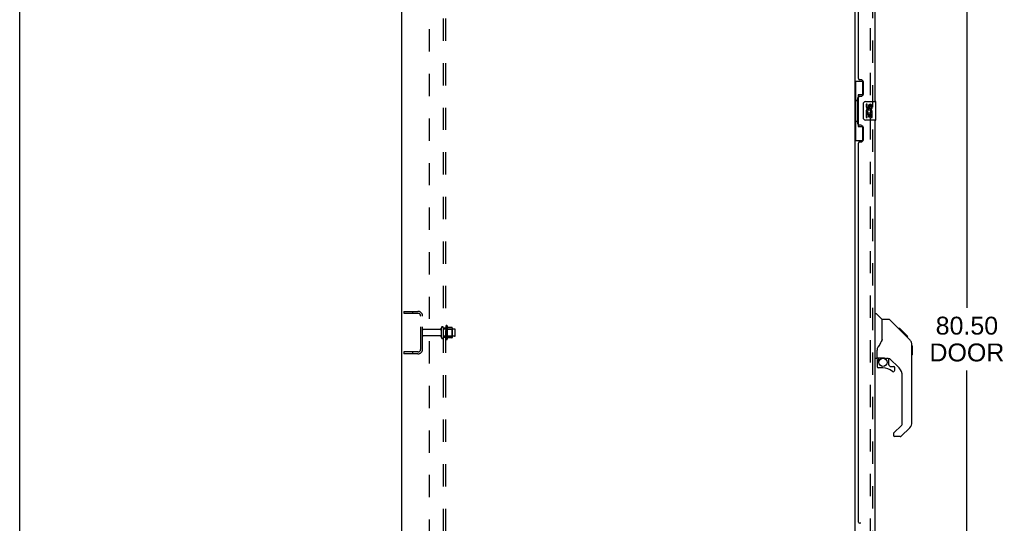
# Model space of a CAD drawing. Header units: inches. Extents: x 0 to 215, y 0 to 139.
# Tile 2 of 112: x 0 to 52, y 39 to 66. Entities that reach past the tile are written whole.
import ezdxf

# ---------------------------------------------------------------- set-up
doc = ezdxf.new("R2010")
doc.units = ezdxf.units.IN
doc.header["$LTSCALE"] = 11.804375
doc.header["$MEASUREMENT"] = 0
doc.linetypes.add('HIDDEN', pattern=[0.2, 0.1, -0.1])
doc.layers.get('0').update_dxf_attribs({"linetype": 'CONTINUOUS'})
for name, color, linetype in [('DEFAULT_2', 8, 'HIDDEN'), ('DIMENSIONS', 7, 'CONTINUOUS'), ('DOOR_ASSEMBLY', 7, 'CONTINUOUS'), ('SUBPANEL', 7, 'CONTINUOUS')]:
    doc.layers.add(name, color=color, linetype=linetype)
doc.styles.get("Standard").update_dxf_attribs({"font": 'arial.ttf'})
doc.dimstyles.new('DIMSTYLE_1', dxfattribs={"dimtxt": 0.946875, "dimasz": 1.2625, "dimexe": 0.09, "dimexo": 0.07, "dimgap": 0.0375, "dimtad": 0, "dimtih": 1, "dimtoh": 1, "dimzin": 4, "dimdsep": 46, "dimtxsty": 'Standard', "dimblk": '_FILLED', "dimblk1": '_FILLED', "dimblk2": '_FILLED', "dimcen": 0.09, "dimadec": 3, "dimazin": 1, "dimtfac": 1, "dimtdec": 3, "dimtofl": 0, "dimtmove": 0, "dimatfit": 3, "dimldrblk": '_FILLED', "dimfxl": 0, "dimtolj": 1, "dimtzin": 4, "dimarcsym": 0})

# ---------------------------------------------------------------- blocks, each defined once
blk = doc.blocks.new('_FILLED')
at = {"color": 0, "linetype": 'ByBlock'}
blk.add_solid([(0, 0), (-1, 0.2), (-1, -0.2)], dxfattribs=at)
blk = doc.blocks.new('*D9')
at = {"layer": 'DIMENSIONS', "color": 2, "linetype": 'Continuous'}
for p, q in [((45.94, 89.509), (51.32, 89.509)), ((50.184, 89.509), (50.184, 50.575)), ((50.184, 9.009), (50.184, 47.26)), ((45.94, 9.009), (51.32, 9.009))]:
    blk.add_line(p, q, dxfattribs=at)
at = {"layer": 'DIMENSIONS', "color": 2, "linetype": 'Continuous', "xscale": 1.2625, "yscale": 1.2625, "zscale": 1.2625}
for p, rotation in [((50.184, 89.509), 90), ((50.184, 9.009), 270)]:
    blk.add_blockref('_FILLED', p, dxfattribs=dict(at, rotation=rotation))
at = {"layer": 'DIMENSIONS', "color": 2, "linetype": 'Continuous', "insert": (50.184, 50.101), "char_height": 0.9469, "width": 3.9635, "attachment_point": 2, "line_spacing_factor": 0.9}
blk.add_mtext('80.50\\PDOOR', dxfattribs=at)

msp = doc.modelspace()

# ---------------------------------------------------------------- linework, layer by layer
at = {"color": 7, "linetype": 'Continuous'}
msp.add_line((0, 0), (0, 138.875), dxfattribs=at)
at = {"color": 3, "linetype": 'Continuous'}
for p, q in [((20.245, 6.363), (20.245, 92.155)), ((44.245, 88.811), (44.245, 9.707))]:
    msp.add_line(p, q, dxfattribs=at)
at = {"layer": 'DEFAULT_2', "color": 8, "linetype": 'HIDDEN'}
for p, q in [((45.057, 88.993), (45.057, 9.524)), ((20.349, 50.384), (20.349, 50.28)), ((20.349, 50.384), (21.102, 50.384)), ((20.349, 50.28), (21.102, 50.28)), ((20.819, 50.384), (20.819, 50.28)), ((21.245, 48.38), (21.245, 50.137)), ((21.349, 48.38), (21.349, 50.137)), ((22.574, 49.593), (22.574, 48.924)), ((22.644, 49.614), (22.644, 48.903)), ((22.276, 49.424), (21.379, 49.424)), ((22.276, 49.094), (21.379, 49.094)), ((22.339, 49.001), (22.339, 49.516)), ((22.449, 49.001), (22.449, 49.516)), ((23.044, 49.446), (22.449, 49.446)), ((23.044, 49.071), (22.449, 49.071)), ((22.594, 49.442), (22.574, 49.462)), ((22.594, 49.075), (22.574, 49.055)), ((22.594, 49.442), (22.594, 49.075)), ((22.594, 49.442), (22.89, 49.442)), ((22.594, 49.075), (22.89, 49.075)), ((22.899, 49.536), (22.672, 49.536)), ((22.89, 49.442), (22.91, 49.462)), ((22.89, 49.442), (22.89, 49.075)), ((22.89, 49.075), (22.91, 49.055)), ((22.91, 49.514), (22.91, 49.003)), ((23.074, 49.101), (23.074, 49.416)), ((22.899, 48.981), (22.672, 48.981)), ((20.349, 48.238), (20.349, 48.134)), ((21.102, 48.238), (20.349, 48.238)), ((21.102, 48.134), (20.349, 48.134)), ((20.819, 48.238), (20.819, 48.134))]:
    msp.add_line(p, q, dxfattribs=at)
for centre, radius, start, end in [((21.102, 50.137), 0.246, 0, 90), ((21.102, 50.137), 0.142, 0, 90), ((22.394, 49.516), 0.055, 360, 180), ((22.612, 49.593), 0.0384, 34.4497, 180), ((22.044, 49.259), 0.698, 23.9679, 30.6631), ((21.379, 49.394), 0.03, 90, 180), ((21.379, 49.124), 0.03, 180, 270), ((22.276, 49.486), 0.0625, 270, 360), ((22.276, 49.031), 0.0625, 0, 90), ((22.69, 49.546), 0.01, 203.9679, 270), ((22.899, 49.526), 0.01, 5.1938, 90), ((22.769, 49.514), 0.141, 0, 5.2081), ((23.044, 49.416), 0.03, 360, 90), ((23.044, 49.101), 0.03, 270, 0), ((22.394, 49.001), 0.055, 180, 0), ((22.612, 48.924), 0.0384, 180, 325.5503), ((22.044, 49.259), 0.698, 329.3369, 336.0321), ((22.69, 48.971), 0.01, 90, 156.0321), ((22.899, 48.991), 0.01, 270, 354.8062), ((22.769, 49.003), 0.141, 354.7919, 360), ((21.102, 48.38), 0.246, 270, 360), ((21.102, 48.38), 0.142, 270, 360)]:
    msp.add_arc(centre, radius, start, end, dxfattribs=at)
at = {"layer": 'DOOR_ASSEMBLY', "color": 8, "linetype": 'HIDDEN'}
msp.add_line((45.199, 9.255), (45.199, 89.262), dxfattribs=at)
at = {"layer": 'DOOR_ASSEMBLY', "color": 3, "linetype": 'Continuous'}
for p, q in [((45.303, 84.009), (45.303, 61.509)), ((44.449, 62.716), (44.449, 82.801)), ((44.569, 62.656), (44.509, 62.656)), ((44.699, 61.906), (44.699, 62.526)), ((44.449, 60.301), (44.449, 61.716)), ((44.509, 61.776), (44.569, 61.776)), ((44.569, 60.241), (44.509, 60.241)), ((44.699, 59.491), (44.699, 60.111)), ((45.303, 60.509), (45.303, 38.009)), ((44.449, 39.216), (44.449, 59.301)), ((44.509, 59.361), (44.569, 59.361)), ((44.569, 39.156), (44.509, 39.156))]:
    msp.add_line(p, q, dxfattribs=at)
at = {"layer": 'DOOR_ASSEMBLY', "color": 7, "linetype": 'Continuous'}
for p, q in [((44.245, 62.584), (44.685, 62.584)), ((44.284, 62.584), (44.284, 61.559)), ((44.649, 62.584), (44.649, 61.804)), ((44.262, 61.559), (44.262, 60.459)), ((44.262, 61.559), (44.385, 61.559)), ((44.385, 61.589), (44.385, 61.609)), ((44.385, 60.459), (44.385, 61.559)), ((44.422, 61.849), (44.422, 60.169)), ((44.649, 61.849), (44.422, 61.849)), ((44.708, 60.609), (44.708, 61.409)), ((44.808, 61.509), (45.348, 61.509)), ((44.845, 61.354), (44.845, 61.218)), ((44.908, 61.354), (44.845, 61.354)), ((44.908, 61.218), (44.908, 61.354)), ((44.973, 61.281), (44.974, 61.212)), ((45.034, 61.218), (45.034, 61.26)), ((45.097, 61.26), (45.097, 61.124)), ((45.097, 61.124), (45.16, 61.124)), ((45.16, 61.124), (45.16, 61.26)), ((45.363, 60.524), (45.363, 61.494)), ((44.845, 60.893), (44.845, 60.663)), ((44.864, 60.893), (44.845, 60.893)), ((44.845, 60.663), (44.908, 60.663)), ((44.898, 60.893), (44.926, 60.912)), ((44.898, 60.893), (45.16, 60.893)), ((44.908, 60.663), (44.908, 60.83)), ((44.908, 60.83), (44.973, 60.83)), ((44.973, 60.83), (44.973, 60.694)), ((44.973, 60.694), (45.034, 60.694)), ((45.034, 60.694), (45.034, 60.83)), ((45.034, 60.83), (45.097, 60.83)), ((45.089, 60.929), (45.147, 60.904)), ((45.097, 60.83), (45.097, 60.663)), ((45.097, 60.663), (45.16, 60.663)), ((45.16, 60.663), (45.16, 60.893)), ((44.262, 60.459), (44.385, 60.459)), ((44.284, 60.459), (44.284, 59.434)), ((44.385, 60.408), (44.385, 60.428)), ((44.422, 60.169), (44.649, 60.169)), ((44.649, 60.213), (44.649, 59.434)), ((45.348, 60.509), (44.808, 60.509)), ((44.245, 59.434), (44.685, 59.434)), ((45.303, 50.263), (45.365, 50.263)), ((45.691, 49.953), (45.393, 50.251)), ((46.058, 49.948), (45.697, 49.948)), ((45.697, 48.843), (45.697, 49.948)), ((46.878, 49.16), (46.113, 49.924)), ((46.635, 49.47), (46.568, 49.47)), ((46.642, 49.463), (46.575, 49.463)), ((46.652, 49.453), (46.585, 49.453)), ((46.658, 49.446), (46.591, 49.446)), ((46.666, 49.438), (46.599, 49.438)), ((46.686, 49.419), (46.619, 49.419)), ((46.635, 49.47), (46.961, 49.143)), ((46.708, 49.396), (46.642, 49.396)), ((46.732, 49.373), (46.665, 49.373)), ((46.755, 49.349), (46.689, 49.349)), ((46.779, 49.325), (46.712, 49.325)), ((46.803, 49.302), (46.736, 49.302)), ((46.825, 49.28), (46.758, 49.28)), ((46.845, 49.259), (46.778, 49.259)), ((46.863, 49.242), (46.796, 49.242)), ((46.876, 49.229), (46.809, 49.229)), ((46.88, 49.225), (46.813, 49.225)), ((46.882, 49.223), (46.815, 49.223)), ((46.883, 49.222), (46.816, 49.222)), ((46.882, 49.222), (46.816, 49.222)), ((46.851, 49.186), (46.817, 49.221)), ((46.885, 49.219), (46.819, 49.219)), ((46.89, 49.215), (46.823, 49.215)), ((46.896, 49.209), (46.829, 49.209)), ((46.91, 49.195), (46.843, 49.195)), ((46.878, 49.159), (46.851, 49.186)), ((46.925, 49.18), (46.858, 49.18)), ((46.932, 49.172), (46.865, 49.172)), ((46.939, 49.165), (46.872, 49.165)), ((46.878, 49.159), (47.156, 48.881)), ((46.951, 49.153), (46.884, 49.153)), ((46.956, 49.148), (46.89, 49.148)), ((46.96, 49.145), (46.893, 49.145)), ((46.961, 49.144), (46.894, 49.144)), ((46.962, 49.143), (46.895, 49.143)), ((46.961, 49.143), (46.895, 49.143)), ((47.05, 49.054), (46.962, 49.143)), ((46.979, 49.059), (47.046, 49.059)), ((47.048, 49.057), (46.981, 49.057)), ((47.05, 49.054), (46.983, 49.054)), ((45.697, 48.906), (45.676, 48.848)), ((47.271, 48.603), (47.27, 48.634)), ((47.271, 44.5), (47.271, 48.603)), ((47.291, 48.552), (47.271, 48.572)), ((47.291, 48.552), (47.291, 48.076)), ((45.421, 47.92), (45.421, 48.327)), ((47.291, 48.076), (47.271, 48.056)), ((45.382, 47.881), (45.303, 47.881)), ((45.421, 47.703), (45.421, 47.465)), ((45.441, 47.922), (45.736, 47.922)), ((45.479, 47.842), (45.558, 47.922)), ((45.485, 47.836), (45.482, 47.839)), ((45.489, 47.833), (45.485, 47.836)), ((45.493, 47.828), (45.489, 47.833)), ((46.009, 47.881), (45.921, 47.881)), ((46.051, 47.549), (46.051, 47.876)), ((46.054, 47.541), (46.126, 47.469)), ((46.587, 47.384), (46.085, 47.886)), ((45.736, 47.387), (45.5, 47.387)), ((46.134, 47.465), (46.287, 47.465)), ((46.366, 47.267), (46.366, 47.387)), ((46.76, 44.415), (46.76, 46.967)), ((46.301, 43.924), (46.736, 44.359)), ((46.287, 43.89), (46.287, 43.826)), ((47.156, 44.222), (46.704, 43.77)), ((46.648, 43.747), (46.366, 43.747))]:
    msp.add_line(p, q, dxfattribs=at)
for points in [[(44.422, 61.825), (44.422, 61.821), (44.423, 61.818), (44.423, 61.814), (44.425, 61.809), (44.426, 61.805), (44.428, 61.8), (44.431, 61.794), (44.434, 61.788), (44.437, 61.782), (44.441, 61.775), (44.445, 61.767), (44.45, 61.759), (44.456, 61.751), (44.458, 61.748)], [(44.708, 61.409), (44.708, 61.415), (44.709, 61.421), (44.71, 61.427), (44.711, 61.433), (44.713, 61.439), (44.715, 61.445)], [(44.715, 60.572), (44.713, 60.578), (44.711, 60.584), (44.71, 60.59), (44.709, 60.596), (44.708, 60.602), (44.708, 60.609)], [(44.458, 60.27), (44.456, 60.266), (44.45, 60.258), (44.445, 60.25), (44.441, 60.242), (44.437, 60.236), (44.434, 60.229), (44.431, 60.223), (44.428, 60.218), (44.426, 60.212), (44.425, 60.208), (44.423, 60.203), (44.423, 60.199), (44.422, 60.196), (44.422, 60.192)], [(46.113, 49.924), (46.106, 49.931), (46.097, 49.937), (46.088, 49.942), (46.078, 49.945), (46.068, 49.947), (46.058, 49.948)], [(46.817, 49.221), (46.795, 49.242), (46.774, 49.264), (46.752, 49.286)], [(45.676, 48.848), (45.645, 48.779), (45.609, 48.709), (45.567, 48.636), (45.52, 48.563), (45.474, 48.498)], [(47.271, 48.603), (47.27, 48.633), (47.265, 48.674), (47.255, 48.715), (47.241, 48.753), (47.224, 48.791), (47.202, 48.826), (47.177, 48.859), (47.156, 48.881)], [(45.474, 48.498), (45.463, 48.481), (45.448, 48.452), (45.436, 48.42), (45.427, 48.385), (45.422, 48.351), (45.421, 48.327)], [(45.493, 47.828), (45.483, 47.818), (45.475, 47.807), (45.467, 47.796), (45.46, 47.783), (45.454, 47.771), (45.45, 47.758), (45.446, 47.744), (45.443, 47.731), (45.442, 47.717), (45.441, 47.703)], [(45.482, 47.839), (45.48, 47.841), (45.479, 47.842), (45.479, 47.842), (45.479, 47.842)], [(45.736, 47.922), (45.744, 47.922), (45.763, 47.921), (45.784, 47.918), (45.804, 47.915), (45.823, 47.91), (45.841, 47.905), (45.857, 47.899), (45.871, 47.894), (45.883, 47.89), (45.894, 47.886), (45.903, 47.884), (45.911, 47.882), (45.919, 47.881), (45.921, 47.881)]]:
    msp.add_lwpolyline(points, dxfattribs=at)
msp.add_circle((45.736, 47.682), 0.217, dxfattribs=at)
at = {"layer": 'DOOR_ASSEMBLY', "color": 3, "linetype": 'Continuous'}
for centre, radius, start, end in [((44.509, 62.716), 0.06, 180, 270), ((44.569, 62.526), 0.13, 0, 90), ((44.509, 61.716), 0.06, 90, 180), ((44.569, 61.906), 0.13, 270, 360), ((44.509, 60.301), 0.06, 180, 270), ((44.569, 60.111), 0.13, 0, 90), ((44.569, 59.491), 0.13, 270, 360), ((44.509, 59.301), 0.06, 90, 180), ((44.509, 39.216), 0.06, 180, 270)]:
    msp.add_arc(centre, radius, start, end, dxfattribs=at)
at = {"layer": 'DOOR_ASSEMBLY', "color": 7, "linetype": 'Continuous'}
for centre, radius, start, end in [((44.808, 61.409), 0.1, 90, 158.7946), ((44.94, 61.218), 0.0943, 180, 360), ((45.003, 60.967), 0.157, 336.5966, 161.8791), ((44.94, 61.218), 0.0314, 180, 261.2295), ((45.003, 60.967), 0.0943, 336.5966, 215.1122), ((44.939, 61.223), 0.0362, 263.4285, 341.7628), ((45.066, 61.26), 0.0943, 68.6999, 167.4338), ((45.066, 61.26), 0.0314, 0, 180.0485), ((45.066, 61.26), 0.0943, 0, 68.6704), ((45.348, 61.494), 0.015, 0, 90), ((44.808, 60.609), 0.1, 201.205, 270), ((44.999, 60.966), 0.154, 161.4199, 206.1963), ((45.003, 60.967), 0.157, 205.737, 207.8532), ((45.348, 60.524), 0.015, 270, 360), ((45.365, 50.223), 0.0394, 45, 90), ((45.677, 49.939), 0.0197, 0, 45), ((46.838, 48.587), 0.433, 42.2386, 42.7273), ((45.382, 47.92), 0.0394, 270, 360), ((45.441, 47.942), 0.0197, 180, 270), ((45.618, 47.703), 0.197, 135, 180), ((46.009, 47.684), 0.197, 45, 90), ((46.063, 47.549), 0.0118, 180, 225), ((45.5, 47.465), 0.0787, 180, 270), ((45.736, 46.599), 0.787, 50.4788, 90), ((46.134, 47.477), 0.0118, 225, 270), ((46.287, 47.267), 0.0787, 230.4788, 360), ((46.287, 47.387), 0.0787, 0, 90), ((46.169, 46.967), 0.591, 0, 45), ((46.681, 44.415), 0.0787, 315, 360), ((46.878, 44.5), 0.394, 315, 360), ((46.334, 43.89), 0.0472, 135, 180), ((46.366, 43.826), 0.0787, 180, 270), ((46.648, 43.826), 0.0787, 270, 315)]:
    msp.add_arc(centre, radius, start, end, dxfattribs=at)
for centre, start_param, end_param in [((44.489, 61.599), 0.699287, 1.51401), ((44.489, 61.599), -4.655602, -3.84088), ((44.489, 60.418), 0.699287, 1.51401), ((44.489, 60.418), -4.655602, -3.84088)]:
    msp.add_ellipse(centre, major_axis=(0, 0.18), ratio=0.579493, start_param=start_param, end_param=end_param, dxfattribs=at)
at = {"layer": 'SUBPANEL', "color": 8, "linetype": 'HIDDEN'}
for p, q in [((22.449, 10.415), (22.449, 88.102)), ((22.574, 10.415), (22.574, 88.102)), ((21.699, 81.852), (21.699, 16.665)), ((22.449, 49.509), (22.574, 49.509)), ((22.449, 49.009), (22.574, 49.009))]:
    msp.add_line(p, q, dxfattribs=at)

# ---------------------------------------------------------------- dimensions: what is measured, and where the dimension line sits
at = {"layer": 'DIMENSIONS', "color": 2, "linetype": 'Continuous'}
dim = msp.add_linear_dim(base=(50.184, 9.009), p1=(45.87, 89.509), p2=(45.87, 9.009), angle=270, text='<>\\PDOOR', dimstyle='DIMSTYLE_1', dxfattribs=at)
dim.commit()
dim.dimension.update_dxf_attribs({"geometry": '*D9', "text_midpoint": (50.184, 48.917), "dimtype": 160})

doc.saveas('drawing.dxf')
